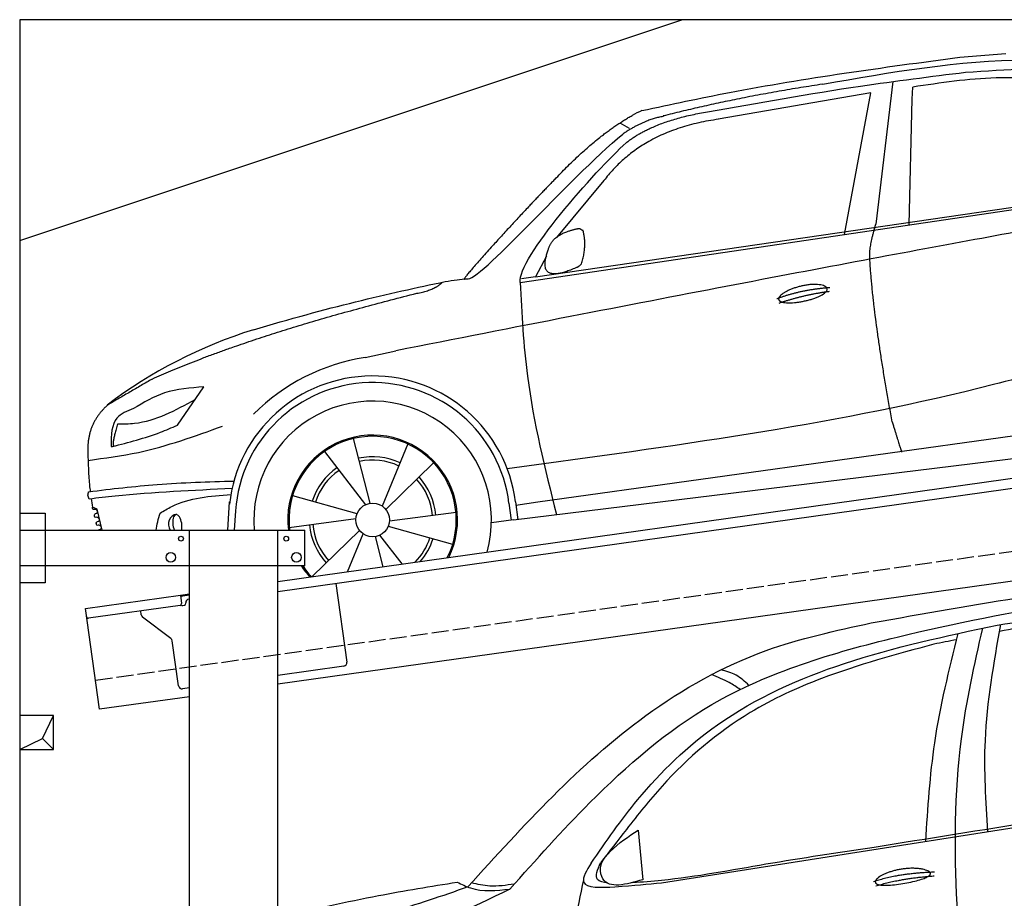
# Model space of a CAD drawing. Extents: x 524 to 6324, y 215 to 5340.
# Tile 2 of 3: x 524 to 3424, y 2752 to 5340. Entities that reach past the tile are written whole.
import ezdxf

# ---------------------------------------------------------------- set-up
doc = ezdxf.new("R2010")
doc.units = 0
doc.header["$LTSCALE"] = 10
doc.header["$MEASUREMENT"] = 0
doc.linetypes.add('GEN3', pattern=[6.25, 5, -1.25])
doc.layers.get('0').update_dxf_attribs({"linetype": 'CONTINUOUS'})
for name, color, linetype in [('3', 6, 'GEN3'), ('BREAKTHROUGH', 1, 'CONTINUOUS'), ('CAR', 1, 'CONTINUOUS')]:
    doc.layers.add(name, color=color, linetype=linetype)
doc.layers.add('AM_0', color=7, linetype='CONTINUOUS', lineweight=30)

# ---------------------------------------------------------------- blocks, each defined once
blk = doc.blocks.new('car_150_')
at = {"layer": 'CAR'}
for p, q in [((6993.7, 5277.2), (7129.2, 5288.8)), ((6796.4, 5203.8), (6750.1, 4783)), ((6731.9, 5170.4), (6283.3, 5089.2)), ((6657.9, 4752.4), (6731.9, 5170.4)), ((6853.7, 5152.6), (6855.4, 5188)), ((6848, 4782.8), (6853.7, 5152.6)), ((5993.7, 5075.5), (6021.3, 5060)), ((5703.5, 4603.8), (7806, 4931.3)), ((5748.6, 4619.9), (7887.1, 4949.3)), ((5948.1, 4905.6), (5809.7, 4736.5)), ((5780.5, 4681.2), (5748.6, 4619.9)), ((5748.6, 4619.9), (5707.7, 4614.5)), ((5249.2, 4379.1), (5338.8, 4399.4)), ((4697.5, 4174.8), (4774.2, 4288.5)), ((7646, 4233.7), (5761.2, 3956.2)), ((5689.3, 3904.2), (7721.3, 4169.7)), ((5267.2, 3949.5), (5216.9, 4139.6)), ((5377, 4125.1), (5302.6, 3941.6)), ((5131.5, 4101.3), (5253.2, 3945.1)), ((5313.4, 3931.7), (5452.9, 4070.3)), ((5734.4, 4063.7), (5670.2, 4054.4)), ((4848.5, 3866.9), (4853.3, 3950.1)), ((5228.7, 3918.3), (5038.9, 3969.8)), ((5676.1, 3953), (5682.6, 3903)), ((5695.3, 3956.7), (5702.3, 3904.6)), ((5761.2, 3956.2), (5696.7, 3946.7)), ((4463, 3925.5), (4449.3, 3931.7)), ((4478.1, 3864), (4463, 3925.5)), ((4871, 3924.2), (4867.7, 3867.1)), ((5520.5, 3924.4), (5324.3, 3897.1)), ((5029.4, 3876.7), (5225.5, 3904)), ((5689.3, 3904.2), (5624.9, 3894.7)), ((5693.6, 3903), (5693.4, 3904.4)), ((5236.4, 3869.4), (5098.3, 3732.1)), ((5201.8, 3747.5), (5247.2, 3859.5)), ((5321.2, 3882.8), (5511, 3831.3)), ((5282.7, 3851.6), (5306.1, 3763)), ((5362.6, 3771.4), (5296.6, 3856))]:
    blk.add_line(p, q, dxfattribs=at)
blk.add_circle((5274.9, 3900.5), 49.6, dxfattribs=at)
for centre, radius, start, end in [((6122, 4949.8), 174.5, 111.2882, 121.9546), ((5356.2, 3104.6), 1422.1, 107.8766, 127.519), ((5347.7, 3787.7), 599.5, 99.4563, 135.2463), ((5274.9, 3900.5), 424.2, 7.6054, 174.1435), ((5274.9, 3900.5), 404.6, 7.4461, 176.652), ((5274.9, 3900.5), 350, 344.7595, 185.4081), ((5274.9, 3900.5), 250, 334.2204, 187.3999), ((5274.9, 3900.5), 246.4, 333.6424, 187.5031), ((5274.9, 3900.5), 186.2, 64.7762, 103.2667), ((5274.9, 3900.5), 176.5, 64.6018, 103.1816), ((5274.9, 3900.5), 186.2, 124.7762, 163.2667), ((5274.9, 3900.5), 176.5, 124.6018, 163.1816), ((5274.9, 3900.5), 176.5, 4.6018, 43.1816), ((5274.9, 3900.5), 186.2, 4.7762, 43.2667), ((5274.9, 3900.5), 176.5, 184.6018, 223.1816), ((5274.9, 3900.5), 186.2, 184.7762, 223.2667), ((5274.9, 3900.5), 176.5, 315.6124, 343.1816), ((5274.9, 3900.5), 186.2, 319.3932, 343.2667), ((5274.9, 3900.5), 250, 213.2019, 222.6786), ((5274.9, 3900.5), 246.4, 213.7482, 223.2566), ((5274.9, 3900.5), 350, 217.4387, 217.626)]:
    blk.add_arc(centre, radius, start, end, dxfattribs=at)
for centre, major_axis, ratio, start_param, end_param in [((4699.7, 3882.5), (4.4, -29.4), 0.870747, 3.078863, 5.190641), ((4699.8, 3882.5), (-4.4, 29.6), 0.439627, 4.05108, 8.39242), ((4699.7, 3882.6), (4.4, -29.5), 0.784824, 3.019947, 3.143719)]:
    blk.add_ellipse(centre, major_axis=major_axis, ratio=ratio, start_param=start_param, end_param=end_param, dxfattribs=at)
for points in [[(6058.7, 5112.4), (6315.6, 5167.8), (6993.6, 5277.2)], [(6590.3, 5194.3), (7191.5, 5270.3), (7389.2, 5264.7)], [(7010.2, 5233), (7365.4, 5231.9), (7863.2, 4999)], [(6252.1, 5110.1), (6701.9, 5189.7), (7011, 5233.1)], [(7280.4, 5213.4), (7100.8, 5216.9), (6855.4, 5188)], [(5483, 4604.3), (5518.2, 4610.1), (5547.5, 4613)], [(5703.5, 4603.8), (5727.7, 4327.2), (5815.9, 3920.7)], [(7654.8, 4478.5), (7099.9, 4313.4), (5734.4, 4063.7)], [(4774.2, 4288.5), (4659.3, 4269.8), (4567.9, 4222.9)], [(4521.8, 4177.7), (4571.6, 4179.9), (4749.3, 4251.6)], [(4567.9, 4222.9), (4519.6, 4194.8), (4502.9, 4113.4)], [(4435.2, 4069.4), (4583.3, 4094.2), (4831, 4173.4)], [(4506.8, 4110.9), (4647.6, 4153.7), (4697.5, 4174.8)], [(4502.9, 4113.4), (4503.1, 4110.8), (4506.8, 4110.9)], [(4437.7, 3977.1), (4639.7, 4000.1), (4865.6, 4011.8)], [(4439.9, 3955.5), (4435.9, 3967.1), (4437.7, 3977.1)], [(4860.2, 3989.6), (4515.7, 3964.4), (4439.9, 3955.5)], [(4648.5, 3915.5), (4682.8, 3935.6), (4856.8, 3972.2)], [(4452, 3925), (4450.8, 3925.8), (4449.5, 3930), (4449.3, 3931.7)], [(4455.1, 3908.2), (4458.1, 3913), (4464.2, 3915.7), (4462.2, 3923.2), (4452, 3925)], [(4457.8, 3901.6), (4456.6, 3902.4), (4455.3, 3906.6), (4455.1, 3908.2)], [(4461, 3884.9), (4463.9, 3889.5), (4470, 3892.3), (4467.9, 3899.7), (4457.8, 3901.6)], [(4463.7, 3878.2), (4462.5, 3879), (4461.2, 3883.2), (4461, 3884.9)]]:
    blk.add_spline(points, degree=3, dxfattribs=at)
for points, degree in [([(6590.3, 5194.3), (6342.2, 5155.3), (6121.6, 5097.1)], 2), ([(6013, 5017.6), (6096.2, 5083.6), (6251.3, 5110.3)], 2), ([(5803.2, 4907.4), (5922.7, 5036.5), (6029.7, 5097.9)], 2), ([(6284.4, 5088.8), (6061.8, 5056.7), (5948.1, 4905.6)], 2), ([(6123.2, 5096.2), (6065.8, 5086.5), (6002.6, 5043)], 2), ([(5547.5, 4613), (5577.3, 4598.4), (5843.2, 4907.6), (6002.6, 5043)], 3), ([(5703.8, 4603.3), (5695, 4674.1), (5922.8, 4934.4), (6013, 5017.6)], 3), ([(5803.2, 4907.4), (5732.5, 4835), (5644.3, 4736.7), (5532.9, 4612.6), (5539.4, 4612.3)], 4), ([(7979.4, 4899), (7725, 4888.3), (5338.8, 4399.4)], 2), ([(5837.6, 4753), (5865, 4763.1), (5877.9, 4763.9)], 2), ([(5877.9, 4763.9), (5884.9, 4758.8), (5887.3, 4759.1)], 2), ([(5883.9, 4659.5), (5901.1, 4713.7), (5887.3, 4759.1)], 2), ([(6732.8, 4687.3), (6731.1, 4718.4), (6750.1, 4783)], 2), ([(5785.9, 4700), (5794.1, 4735.6), (5837.6, 4753)], 2), ([(5871.8, 4649.8), (5747.2, 4591.7), (5785.9, 4700)], 2), ([(6803, 4201), (6743.7, 4508.9), (6732.8, 4687.3)], 2), ([(5871.8, 4649.8), (5877.4, 4652.5), (5883.9, 4659.5)], 2), ([(4919.6, 4458.1), (5131.9, 4523.6), (5319.2, 4569), (5483, 4604.3)], 3), ([(5399.6, 4569.1), (5453.7, 4579.5), (5474.4, 4601.9)], 2), ([(6460.2, 4561.7), (6532.3, 4589.4), (6615.8, 4595.9)], 2), ([(6467.2, 4548.7), (6538.3, 4574), (6615.5, 4584.7)], 2), ([(4622.5, 4310.5), (4903.3, 4440.5), (5399.6, 4569.1)], 2), ([(4622.5, 4310.5), (4492.9, 4233.7)], 1), ([(4492.9, 4233.7), (4430.6, 4178.8), (4434.3, 4093)], 2), ([(4521.8, 4177.7), (4507.9, 4132), (4508.6, 4113.8)], 2), ([(6803, 4201), (6822.6, 4138.3), (6831.4, 4112.8)], 2), ([(4508.6, 4113.8), (4511.9, 4114.1), (4510.2, 4111.7)], 2), ([(4445.5, 3956.2), (4446.7, 3948), (4448, 3939.9), (4449.3, 3931.7)], 3), ([(4637.5, 3865.3), (4639.1, 3881.6), (4643.8, 3898.6), (4648.5, 3915.5)], 3)]:
    blk.add_open_spline(points, degree=degree, dxfattribs=at)
for points, degree, knots in [([(6465.7, 4559.3), (6463.6, 4567.3), (6482, 4586.6), (6560.8, 4618.6), (6657.6, 4599.5), (6576.9, 4555.6), (6492.9, 4543.8), (6467.7, 4551.3), (6465.7, 4559.3)], 5, [0, 0, 0, 0, 0, 0, 0.300106, 0.500106, 0.700106, 1, 1, 1, 1, 1, 1]), ([(4434.3, 4093), (4435.5, 4060.6), (4436.9, 4022.1), (4441.6, 3983.8), (4442.4, 3977.7)], 3, [0, 0, 0, 0, 97.108013, 115.616313, 115.616313, 115.616313, 115.616313]), ([(4467.9, 3864), (4468.3, 3864.8), (4470.3, 3867.4), (4478.3, 3867.4), (4474, 3879.3), (4467.4, 3878.6), (4463.7, 3878.2)], 3, [2.682731, 2.682731, 2.682731, 2.682731, 5.656821, 12.3267, 20.012637, 30.346325, 30.346325, 30.346325, 30.346325])]:
    blk.add_open_spline(points, degree=degree, knots=knots, dxfattribs=at)
blk = doc.blocks.new('EG_car')
at = {"layer": 'CAR'}
for p, q in [((45061.6, 4531.7), (46636.2, 4778.9)), ((44993, 4686.8), (45006.4, 4540.9))]:
    blk.add_line(p, q, dxfattribs=at)
for points, degree, knots in [([(45679.6, 5297.1), (45832.8, 5324.7), (46150.2, 5381.9), (46470.4, 5420.4), (46636.2, 5440.1)], 3, [0, 0, 0, 0, 466.632282, 967.371588, 967.371588, 967.371588, 967.371588]), ([(44615.4, 4513.3), (44692.2, 4599.4), (44871, 4800.1), (45226.4, 5109.2), (45736.2, 5259.5), (46216.5, 5354.4), (46512.7, 5385.9), (46636.2, 5398.7)], 3, [0, 0, 0, 0, 346.68192, 807.884848, 1388.232006, 1908.996141, 2281.102326, 2281.102326, 2281.102326, 2281.102326]), ([(46050.2, 5290.8), (46170.3, 5309.5), (46365.3, 5340), (46560.7, 5368.7), (46636.2, 5377.3)], 3, [0, 0, 0, 0, 364.415294, 592.333037, 592.333037, 592.333037, 592.333037]), ([(46636.2, 5364.9), (46623.5, 5363.7), (46464.7, 5348), (46272.1, 5313.1), (46092.7, 5278.9), (46057.6, 5272.1)], 3, [196.455824, 196.455824, 196.455824, 196.455824, 234.842737, 675.336927, 782.526221, 782.526221, 782.526221, 782.526221]), ([(44977.1, 4532.7), (45005.5, 4534.6), (45137.2, 4544.7), (45373, 4590), (45581.8, 4621), (45688.1, 4636.8)], 3, [54.987133, 54.987133, 54.987133, 54.987133, 140.428, 451.309134, 773.824251, 773.824251, 773.824251, 773.824251]), ([(45691.7, 4533), (45690, 4541.2), (45709.2, 4559.6), (45789.3, 4588.3), (45885.2, 4565.1), (45860.2, 4541.4), (45718.3, 4516.4), (45693.5, 4524.9), (45691.7, 4533)], 5, [0, 0, 0, 0, 0, 0, 0.300106, 0.500106, 0.700106, 1, 1, 1, 1, 1, 1]), ([(44491.5, 4519.5), (44415.6, 4492.9), (44233, 4428.9), (44043.6, 4401.5), (43931.5, 4382.3)], 3, [0, 0, 0, 0, 240.396278, 578.341928, 578.341928, 578.341928, 578.341928]), ([(44615.4, 4513.3), (44499.2, 4456.1), (44282.7, 4349.4), (44039.5, 4345.5), (43931.5, 4323.4)], 3, [0, 0, 0, 0, 383.694665, 714.701693, 714.701693, 714.701693, 714.701693])]:
    blk.add_open_spline(points, degree=degree, knots=knots, dxfattribs=at)
for points in [[(44491.5, 4519.5), (45015.9, 5024.3), (45369.6, 5215.8), (45679.6, 5297.1)], [(44854.6, 4589.7), (44991.5, 4776.2), (45226.6, 4997.1), (45600.4, 5177.7), (46050.2, 5290.8)], [(45964.8, 4043.1), (45932.4, 4468.4), (45945.2, 4955.9), (46007.8, 5281.7)], [(46022.7, 4682.6), (46015.6, 4950.9), (46061.3, 5292.5)], [(45840.3, 4654), (45866.7, 4944.3), (45935.6, 5266.1)], [(45864.3, 5234.6), (45533.5, 5133.5), (45322.9, 5033.1), (45063.5, 4816.4), (44958.5, 4689.1), (44882.5, 4590.7)], [(45293.6, 5101.1), (45261.5, 5121.3), (45209.4, 5144.9)], [(45319.4, 5113.3), (45281.4, 5143.3), (45237.3, 5159.1)], [(45006.4, 4540.9), (44889.1, 4543.5), (44881.9, 4574.8), (44910.6, 4623.8), (44993, 4686.8)], [(44854.6, 4589.7), (44832.5, 4534.3), (44924.8, 4520.2), (45061.6, 4531.7)], [(44902.9, 4530.4), (44873.5, 4541.3), (44882.5, 4590.7)], [(43947.1, 4433.6), (44227.8, 4494), (44460.3, 4533.7)], [(44460.3, 4533.7), (44499.1, 4516.4), (44615.4, 4513.3)], [(44628.5, 4528), (44555.9, 4522.2), (44502.1, 4531.2)], [(44831.9, 4540.3), (44789.2, 4273.7), (44822.9, 3874.6)]]:
    blk.add_spline(points, degree=3, dxfattribs=at)
for points, degree in [([(45931, 5247.6), (45908.8, 5243.3), (45886.6, 5238.9), (45864.3, 5234.6)], 3), ([(45688.1, 4636.8), (46004.1, 4687.6), (46320.2, 4738.4), (46636.2, 4789.3)], 3), ([(45686.4, 4535.6), (45759.6, 4560.3), (45866.1, 4563.9)], 2), ([(45692.9, 4522.4), (45764.9, 4544.7), (45865.3, 4552.2)], 2)]:
    blk.add_open_spline(points, degree=degree, dxfattribs=at)

msp = doc.modelspace()

# ---------------------------------------------------------------- linework, layer by layer
for p, q in [((5824.1, 5340), (524.1, 5340)), ((524.1, 5340), (524.1, 390)), ((524.1, 4690), (2474.1, 5340)), ((1284.1, 3685.2), (3762.9, 4033.6)), ((3770.1, 4004.3), (1284.1, 3654.9)), ((524.1, 3886.2), (599.1, 3886.2)), ((599.1, 3886.2), (599.1, 3681.2)), ((524.1, 3836.2), (1364.1, 3836.2)), ((1024.1, 2266.2), (1024.1, 3836.2)), ((1284.1, 396.2), (1284.1, 3836.2)), ((1364.1, 3731.2), (1364.1, 3836.2)), ((3988.8, 3762.4), (1284.1, 3382.2)), ((1364.1, 3731.2), (524.1, 3731.2)), ((599.1, 3681.2), (524.1, 3681.2)), ((1454.8, 3678.9), (1487.4, 3447.2)), ((717.8, 3605.6), (997.6, 3644.9)), ((997.6, 3644.9), (1024.1, 3648.6)), ((997.6, 3644.9), (1001.1, 3620.2)), ((1024.1, 3644.6), (998.2, 3641)), ((1022, 3633.2), (1024.1, 3633.5)), ((759.6, 3308.5), (717.8, 3605.6)), ((996.8, 3614.5), (727, 3576.6)), ((882.1, 3586.4), (880.5, 3598.2)), ((1004.4, 3614.6), (1009.3, 3615.3)), ((1013.6, 3620.9), (1013.5, 3621.9)), ((969.7, 3516.7), (886, 3579.8)), ((992.3, 3377.6), (973.6, 3510.1)), ((1478.9, 3435.9), (1284.1, 3408.5)), ((1024.1, 3371.9), (1003.5, 3369.1)), ((1024.1, 3345.7), (759.6, 3308.5))]:
    msp.add_line(p, q)
for centre, radius in [((999.1, 3811.2), 7), ((1309.1, 3811.2), 7), ((969.1, 3756.2), 14), ((1339.1, 3756.2), 14)]:
    msp.add_circle(centre, radius)
for centre, radius, start, end in [((1023.4, 3623.3), 10, 98, 188), ((996.1, 3619.5), 5, 278, 8), ((1003.7, 3619.5), 5, 221.2367, 278), ((1008.6, 3620.2), 5, 278, 8), ((726.3, 3581.5), 5, 188, 278), ((892, 3587.8), 10, 188, 233), ((963.7, 3508.7), 10, 8, 53), ((1477.5, 3445.8), 10, 278, 8), ((1002.2, 3379), 10, 188, 278)]:
    msp.add_arc(centre, radius, start, end)
at = {"layer": '3'}
msp.add_line((747.5, 3394.7), (5754.9, 4098.4), dxfattribs=at)
at = {"layer": 'BREAKTHROUGH'}
for p, q in [((591.5, 3223), (624.1, 3290)), ((524.1, 3190), (591.5, 3223)), ((591.2, 3222.8), (624.1, 3190))]:
    msp.add_line(p, q, dxfattribs=at)
msp.add_lwpolyline([(624.1, 3290), (524.1, 3290), (524.1, 3190), (624.1, 3190)], close=True, dxfattribs=at)

# ---------------------------------------------------------------- block references
at = {"layer": 'AM_0', "rotation": 359.5505213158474}
msp.add_blockref('car_150_', (-3741.7, 7.4), dxfattribs=at)
at = {"layer": 'AM_0'}
msp.add_blockref('EG_car', (-42647.4, -1734.2), dxfattribs=at)

doc.saveas('drawing.dxf')
